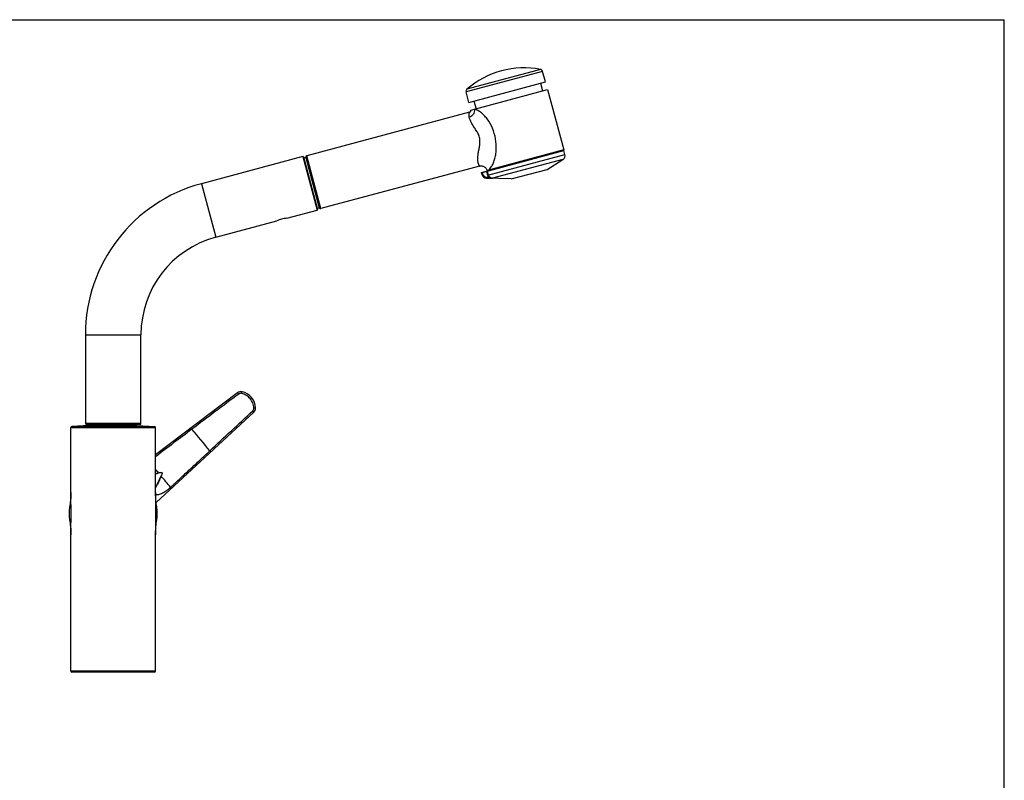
# Model space of a CAD drawing. Header units: millimetres. Extents: x 0 to 1118, y 0 to 864.
# Tile 4 of 4: x 559 to 1118, y 432 to 864. Entities that reach past the tile are written whole.
import ezdxf

# ---------------------------------------------------------------- set-up
doc = ezdxf.new("R2010")
doc.units = ezdxf.units.MM
doc.header["$LTSCALE"] = 61.468
doc.layers.get('0').update_dxf_attribs({"linetype": 'CONTINUOUS'})

msp = doc.modelspace()

# ---------------------------------------------------------------- linework, layer by layer
at = {"color": 7, "linetype": 'CONTINUOUS'}
for p, q in [((0, 863.6), (1117.6, 863.6)), ((1117.6, 0), (1117.6, 863.6)), ((857.18, 828.27), (855.58, 834.28)), ((813.72, 816.62), (857.18, 828.27)), ((854.29, 827.49), (855.45, 823.15)), ((813.72, 816.62), (812.11, 822.63)), ((814.88, 812.28), (858.35, 823.92)), ((858.35, 823.92), (867.54, 789.63)), ((816.62, 817.4), (817.78, 813.05)), ((814.17, 811.05), (721.74, 786.28)), ((820.93, 776.94), (867.4, 789.39)), ((867.54, 789.63), (824.07, 777.99)), ((868.23, 787.04), (867.64, 789.25)), ((719.5, 785.94), (661.89, 770.51)), ((719.87, 785.73), (727.86, 755.88)), ((721.15, 785.38), (720.04, 785.08)), ((721.15, 785.38), (728.8, 756.83)), ((858.07, 778.61), (867.14, 784.28)), ((819.78, 780.46), (729.76, 756.34)), ((837.78, 773.17), (858.07, 778.61)), ((820.79, 776.69), (821.01, 775.89)), ((837.78, 773.17), (823.8, 773.66)), ((710.36, 750.88), (727.65, 755.52)), ((727.69, 756.53), (728.8, 756.83)), ((670.05, 740.08), (704.66, 749.36)), ((596.11, 684.78), (596.11, 634.28)), ((627.61, 634.28), (627.61, 684.78)), ((682.49, 651.86), (635.86, 616.5)), ((636.23, 589.45), (691.71, 640.87)), ((587.86, 595.25), (587.86, 632.12)), ((598.45, 633.23), (588.31, 632.62)), ((627.11, 633.78), (596.61, 633.78)), ((598.45, 633.78), (598.45, 633.23)), ((625.27, 633.23), (598.45, 633.23)), ((625.27, 633.23), (625.27, 633.78)), ((625.27, 633.23), (635.42, 632.62)), ((635.86, 595.25), (635.86, 632.12)), ((587.11, 579.75), (587.29, 578.51)), ((587.86, 493.73), (587.86, 571.21)), ((635.86, 493.73), (635.86, 571.21)), ((635.36, 493.23), (588.36, 493.23))]:
    msp.add_line(p, q, dxfattribs=at)
at = {"color": 9, "linetype": 'CONTINUOUS'}
for p, q in [((855.58, 834.28), (812.11, 822.63)), ((854.4, 835.36), (812.58, 824.16)), ((820.79, 776.69), (867.64, 789.25)), ((719.5, 785.94), (727.65, 755.52)), ((729.76, 756.34), (721.74, 786.28)), ((824.42, 775.3), (868.23, 787.04)), ((867.14, 784.28), (827.2, 773.58)), ((821.22, 776.81), (821.44, 776)), ((824.42, 775.3), (823.83, 777.51)), ((824.84, 775.42), (824.25, 777.62)), ((821.44, 776), (821.01, 775.89)), ((823.77, 774.15), (825.06, 774.11)), ((823.8, 773.67), (825.1, 773.62)), ((661.89, 770.51), (670.05, 740.08)), ((596.11, 684.78), (627.61, 684.78)), ((587.86, 632.12), (635.86, 632.12)), ((588.31, 632.62), (635.42, 632.62)), ((627.61, 634.28), (596.11, 634.28)), ((635.86, 493.73), (587.86, 493.73))]:
    msp.add_line(p, q, dxfattribs=at)
at = {"color": 7, "linetype": 'CONTINUOUS'}
for points in [[(819.78, 780.46), (819.87, 780.48), (820.25, 780.55), (820.63, 780.58), (821.01, 780.57), (821.39, 780.51), (821.76, 780.41), (822.12, 780.28), (822.46, 780.1), (822.78, 779.89), (823.07, 779.65), (823.34, 779.37), (823.57, 779.07), (823.77, 778.74), (823.93, 778.4), (824.06, 778.04), (824.07, 777.99)], [(587.86, 595.26), (587.84, 593.64), (587.75, 592.09), (587.65, 590.8), (587.53, 589.7), (587.41, 588.76), (587.29, 587.96), (587.11, 586.72)], [(636.62, 586.72), (636.54, 587.27), (636.44, 587.96), (636.32, 588.76), (636.2, 589.7), (636.08, 590.8), (635.97, 592.09), (635.89, 593.64), (635.86, 595.26)], [(587.29, 578.51), (587.41, 577.7), (587.53, 576.76), (587.65, 575.66), (587.75, 574.37), (587.84, 572.82), (587.86, 571.2)], [(635.86, 571.2), (635.89, 572.82), (635.97, 574.37), (636.08, 575.66), (636.2, 576.76), (636.32, 577.7), (636.44, 578.51), (636.62, 579.75)]]:
    msp.add_lwpolyline(points, dxfattribs=at)
for centre, radius, start, end in [((845.16, 786.23), 50, 79.3426, 130.6574), ((854.13, 833.89), 1.5, 15, 79.3426), ((813.56, 823.02), 1.5, 130.6574, 195), ((813.91, 812.02), 1, 285, 14.8893), ((867.45, 789.2), 0.2, 15, 105), ((719.58, 785.65), 0.3, 15, 105), ((721.94, 785.51), 0.8, 105, 189.2608), ((865.82, 786.4), 2.5, 302, 15), ((820.99, 776.75), 0.2, 105, 195), ((823.9, 776.66), 3, 194.983, 268.0639), ((684.86, 684.78), 88.75, 105, 180), ((727.57, 755.81), 0.3, 285, 15), ((729.55, 757.11), 0.8, 200.7392, 285), ((684.86, 684.78), 57.25, 105, 180), ((684.3, 649.47), 3, 76.6331, 127.1659), ((682.69, 642.66), 10, 3.3406, 76.6595), ((689.67, 643.07), 3, 312.7824, 3.3361), ((588.36, 632.12), 0.5, 96.3472, 180), ((596.61, 634.28), 0.5, 180, 270), ((627.11, 634.28), 0.5, 270, 360), ((635.36, 632.12), 0.5, 0, 83.6528), ((611.86, 583.23), 25, 171.8182, 188.0151), ((611.86, 583.23), 25, 351.8182, 8.0172), ((588.36, 493.73), 0.5, 180, 270), ((635.36, 493.73), 0.5, 270, 360)]:
    msp.add_arc(centre, radius, start, end, dxfattribs=at)
at = {"color": 9, "linetype": 'CONTINUOUS'}
for centre, radius, start, end in [((823.85, 776.65), 2.5, 194.9842, 268.0694), ((7647.37, -8634.48), 11607.03, 126.870236, 127.034558), ((-7244.11, 9112.49), 11607.03, 312.965442, 313.129764), ((-199.18, -97.31), 1123.73, 39.59347, 40.40653), ((-121.26, -31.92), 991.56, 40.06675, 40.2206), ((-110.53, -22.98), 977.59, 39.44372, 39.93414)]:
    msp.add_arc(centre, radius, start, end, dxfattribs=at)
for points, knots in [([(813.91, 808.27), (813.86, 808.47), (813.81, 808.85), (813.8, 809.39), (813.84, 809.87), (813.91, 810.27), (813.98, 810.55), (814.04, 810.74), (814.09, 810.85), (814.12, 810.93), (814.15, 811), (814.15, 811.02), (814.18, 811.05), (814.17, 811.05)], [0, 0, 0, 0, 0.213497, 0.404332, 0.572469, 0.716623, 0.834635, 0.882979, 0.92367, 0.956249, 0.980202, 0.994969, 1, 1, 1, 1]), ([(816.8, 812.79), (816.9, 812.31), (816.9, 811.31), (816.34, 809.92), (815.3, 808.82), (814.39, 808.39), (813.91, 808.27)], [0, 0, 0, 0, 0.248682, 0.498076, 0.748584, 1, 1, 1, 1]), ([(824.64, 778.26), (825.38, 778.64), (826.45, 779.84), (827.57, 781.92), (828.42, 784.26), (829.02, 786.96), (829.42, 790.91), (829.09, 796.05), (827.36, 801.99), (824.89, 806.45), (822.38, 809.4), (820.44, 811.09), (818.58, 812.23), (817.35, 812.68), (816.8, 812.79)], [0, 0, 0, 0, 0.061457, 0.112861, 0.17491, 0.243821, 0.316681, 0.467478, 0.620035, 0.76945, 0.840104, 0.904463, 0.95875, 1, 1, 1, 1]), ([(819.78, 780.46), (819.79, 780.46), (819.78, 780.49), (819.77, 780.52), (819.75, 780.58), (819.68, 780.71), (819.57, 780.92), (819.4, 781.24), (819.22, 781.66), (819.04, 782.19), (818.9, 782.82), (818.8, 783.55), (818.75, 784.37), (818.78, 785.62), (818.97, 787.34), (819.37, 789.53), (819.83, 791.85), (820.07, 793.89), (820, 795.57), (819.79, 796.82), (819.39, 798.02), (818.68, 799.52), (817.59, 801.22), (816.28, 803.14), (815.18, 804.96), (814.38, 806.65), (814.02, 807.76), (813.91, 808.27)], [0, 0, 0, 0, 0.000495, 0.001813, 0.004029, 0.007155, 0.016098, 0.028465, 0.044053, 0.062743, 0.084507, 0.109337, 0.137158, 0.167795, 0.23635, 0.312352, 0.393254, 0.47715, 0.519818, 0.56268, 0.605475, 0.647946, 0.731001, 0.81004, 0.882737, 0.94666, 1, 1, 1, 1]), ([(821.19, 777.01), (821.19, 777.01), (821.19, 776.98), (821.19, 776.94), (821.2, 776.88), (821.22, 776.83), (821.22, 776.81)], [0, 0, 0, 0, 0.086039, 0.302532, 0.622973, 1, 1, 1, 1]), ([(823.8, 777.71), (823.79, 777.7), (823.79, 777.68), (823.79, 777.64), (823.81, 777.58), (823.82, 777.53), (823.83, 777.51)], [0, 0, 0, 0, 0.086039, 0.302532, 0.622973, 1, 1, 1, 1]), ([(824.07, 777.99), (824.07, 777.99), (824.09, 778.01), (824.12, 778.03), (824.18, 778.06), (824.22, 778.08), (824.25, 778.09)], [0, 0, 0, 0, 0.0836, 0.274648, 0.579377, 1, 1, 1, 1]), ([(824.25, 778.09), (824.28, 778.1), (824.41, 778.15), (824.54, 778.21), (824.64, 778.26)], [0, 0, 0, 0, 0.197736, 1, 1, 1, 1]), ([(823.77, 774.15), (823.77, 774.09), (823.76, 773.97), (823.77, 773.83), (823.78, 773.73), (823.79, 773.68), (823.8, 773.67), (823.8, 773.67)], [0, 0, 0, 0, 0.376723, 0.695162, 0.910711, 0.970863, 1, 1, 1, 1]), ([(827.2, 773.58), (826.68, 773.59), (825.61, 773.96), (824.98, 774.91), (824.84, 775.42)], [0, 0, 0, 0, 0.498765, 1, 1, 1, 1]), ([(825.06, 774.11), (825.06, 774.05), (825.06, 773.93), (825.06, 773.78), (825.07, 773.68), (825.08, 773.64), (825.09, 773.62), (825.1, 773.62)], [0, 0, 0, 0, 0.376241, 0.694451, 0.910186, 0.970595, 1, 1, 1, 1]), ([(825.06, 774.11), (825.41, 773.97), (826.1, 773.71), (826.84, 773.58), (827.2, 773.58)], [0, 0, 0, 0, 0.508971, 1, 1, 1, 1]), ([(825.1, 773.62), (825.29, 773.62), (826, 773.59), (826.7, 773.58), (827.2, 773.58)], [0, 0, 0, 0, 0.280784, 1, 1, 1, 1]), ([(683.1, 651.1), (683.02, 651.2), (682.91, 651.35), (682.77, 651.53), (682.68, 651.64), (682.61, 651.73), (682.55, 651.8), (682.52, 651.83), (682.5, 651.86), (682.49, 651.86)], [0, 0, 0, 0, 0.384411, 0.557088, 0.708049, 0.831719, 0.923548, 0.980203, 1, 1, 1, 1]), ([(684.78, 651.45), (684.49, 651.52), (683.89, 651.53), (683.33, 651.28), (683.1, 651.1)], [0, 0, 0, 0, 0.500087, 1, 1, 1, 1]), ([(684.78, 651.45), (684.81, 651.57), (684.85, 651.74), (684.9, 651.97), (684.93, 652.11), (684.96, 652.22), (684.98, 652.3), (684.99, 652.34), (684.99, 652.37), (684.99, 652.38), (685, 652.39), (685, 652.39)], [0, 0, 0, 0, 0.385488, 0.558387, 0.709408, 0.833013, 0.924667, 0.957413, 0.981011, 0.995246, 1, 1, 1, 1]), ([(691.71, 643.19), (691.65, 644.15), (691.23, 646.06), (689.73, 648.57), (687.52, 650.48), (685.71, 651.23), (684.78, 651.45)], [0, 0, 0, 0, 0.250011, 0.5, 0.749989, 1, 1, 1, 1]), ([(691.07, 641.6), (691.29, 641.8), (691.63, 642.3), (691.72, 642.9), (691.71, 643.19)], [0, 0, 0, 0, 0.499913, 1, 1, 1, 1]), ([(691.71, 643.19), (691.83, 643.2), (692.01, 643.21), (692.24, 643.22), (692.38, 643.23), (692.5, 643.24), (692.58, 643.24), (692.62, 643.24), (692.65, 643.25), (692.66, 643.24), (692.67, 643.25), (692.67, 643.24)], [0, 0, 0, 0, 0.385488, 0.558387, 0.709408, 0.833013, 0.924667, 0.957413, 0.981011, 0.995246, 1, 1, 1, 1]), ([(691.07, 641.6), (691.16, 641.51), (691.28, 641.37), (691.43, 641.2), (691.53, 641.1), (691.61, 641.01), (691.67, 640.94), (691.69, 640.9), (691.72, 640.87), (691.71, 640.87)], [0, 0, 0, 0, 0.384411, 0.557088, 0.708049, 0.83172, 0.923548, 0.980203, 1, 1, 1, 1]), ([(656.5, 631.09), (656.43, 631.18), (656.33, 631.3), (656.21, 631.46), (656.13, 631.56), (656.07, 631.63), (656.02, 631.7), (655.99, 631.72), (655.97, 631.74), (655.97, 631.74)], [0, 0, 0, 0, 0.393378, 0.565889, 0.714993, 0.836095, 0.925483, 0.980487, 1, 1, 1, 1]), ([(644.42, 598.11), (644.89, 598.54), (645.81, 599.41), (647.68, 601.14), (650.93, 604.17), (655.58, 608.49), (661.17, 613.68), (664.89, 617.15), (666.75, 618.88)], [0, 0, 0, 0, 0.062509, 0.125016, 0.250022, 0.500018, 0.750006, 1, 1, 1, 1]), ([(666.75, 618.88), (666.82, 618.8), (666.93, 618.68), (667.06, 618.53), (667.14, 618.43), (667.21, 618.36), (667.26, 618.3), (667.28, 618.27), (667.3, 618.24), (667.3, 618.24)], [0, 0, 0, 0, 0.393378, 0.565889, 0.714993, 0.836095, 0.925483, 0.980487, 1, 1, 1, 1]), ([(635.86, 605.87), (636.15, 605.93), (636.73, 606.07), (637.3, 606.23), (637.58, 606.33)], [0, 0, 0, 0, 0.498488, 1, 1, 1, 1]), ([(635.86, 605.78), (636.16, 605.86), (636.74, 606), (637.32, 606.18), (637.6, 606.28)], [0, 0, 0, 0, 0.498562, 1, 1, 1, 1]), ([(639.03, 604.57), (638.87, 604.3), (638.59, 603.74), (638.08, 602.6), (637.48, 601.22), (636.73, 599.65), (636.17, 598.68), (635.86, 598.24)], [0, 0, 0, 0, 0.133383, 0.265942, 0.525997, 0.773927, 1, 1, 1, 1]), ([(639.08, 604.55), (638.91, 604.26), (638.63, 603.66), (638.12, 602.46), (637.52, 600.99), (636.77, 599.36), (636.19, 598.36), (635.86, 597.93)], [0, 0, 0, 0, 0.135077, 0.269174, 0.531364, 0.779008, 1, 1, 1, 1]), ([(637.58, 606.33), (637.9, 606.44), (638.31, 606.57), (638.81, 606.64), (639.07, 606.64), (639.32, 606.6), (639.47, 606.5), (639.52, 606.44)], [0, 0, 0, 0, 0.50053, 0.625793, 0.750996, 0.875937, 1, 1, 1, 1]), ([(637.6, 606.28), (637.91, 606.4), (638.31, 606.54), (638.81, 606.61), (639.13, 606.63), (639.4, 606.55), (639.51, 606.43)], [0, 0, 0, 0, 0.503176, 0.629089, 0.754944, 1, 1, 1, 1]), ([(639.51, 606.43), (639.61, 606.3), (639.64, 606.02), (639.57, 605.71), (639.41, 605.23), (639.2, 604.86), (639.03, 604.57)], [0, 0, 0, 0, 0.245057, 0.370911, 0.496824, 1, 1, 1, 1]), ([(639.52, 606.44), (639.58, 606.37), (639.64, 606.21), (639.64, 605.96), (639.6, 605.71), (639.44, 605.22), (639.25, 604.84), (639.08, 604.55)], [0, 0, 0, 0, 0.124063, 0.249004, 0.374208, 0.49947, 1, 1, 1, 1]), ([(635.89, 594.02), (636.48, 593.96), (637.46, 594.04), (638.76, 594.44), (640.28, 595.1), (642.24, 596.27), (643.71, 597.44), (644.42, 598.11)], [0, 0, 0, 0, 0.185647, 0.297032, 0.420659, 0.698126, 1, 1, 1, 1]), ([(644.42, 598.11), (644.49, 598.03), (644.59, 597.92), (644.72, 597.78), (644.79, 597.69), (644.85, 597.63), (644.9, 597.57), (644.92, 597.54), (644.94, 597.52), (644.93, 597.52)], [0, 0, 0, 0, 0.397461, 0.570087, 0.718571, 0.838692, 0.927047, 0.981185, 1, 1, 1, 1]), ([(587.86, 571.21), (587.86, 573.19), (587.91, 577.2), (587.96, 583.23), (587.91, 589.27), (587.86, 593.27), (587.86, 595.25)], [0, 0, 0, 0, 0.246732, 0.5, 0.753268, 1, 1, 1, 1]), ([(635.86, 595.25), (635.86, 593.27), (635.81, 589.27), (635.77, 583.23), (635.81, 577.2), (635.86, 573.19), (635.86, 571.21)], [0, 0, 0, 0, 0.246732, 0.5, 0.753268, 1, 1, 1, 1])]:
    msp.add_open_spline(points, degree=3, knots=knots, dxfattribs=at)
for points in [[(824.29, 777.79), (824.25, 777.75), (824.24, 777.68), (824.25, 777.62)], [(824.39, 777.87), (824.35, 777.86), (824.31, 777.83), (824.29, 777.79)], [(825.06, 774.11), (824.76, 774.45), (824.53, 774.87), (824.42, 775.3)], [(656.5, 631.09), (649.62, 625.9), (642.75, 620.69), (635.86, 615.5)], [(637.58, 606.33), (637.59, 606.32), (637.59, 606.3), (637.6, 606.29)], [(639.08, 604.55), (639.06, 604.55), (639.05, 604.56), (639.04, 604.57)]]:
    msp.add_open_spline(points, degree=3, dxfattribs=at)
at = {"color": 7, "linetype": 'CONTINUOUS'}
msp.add_open_spline([(710.36, 750.88), (709.38, 750.81), (707.41, 750.48), (705.55, 749.78), (704.66, 749.36)], degree=3, knots=[0, 0, 0, 0, 0.5, 1, 1, 1, 1], dxfattribs=at)

doc.saveas('drawing.dxf')
